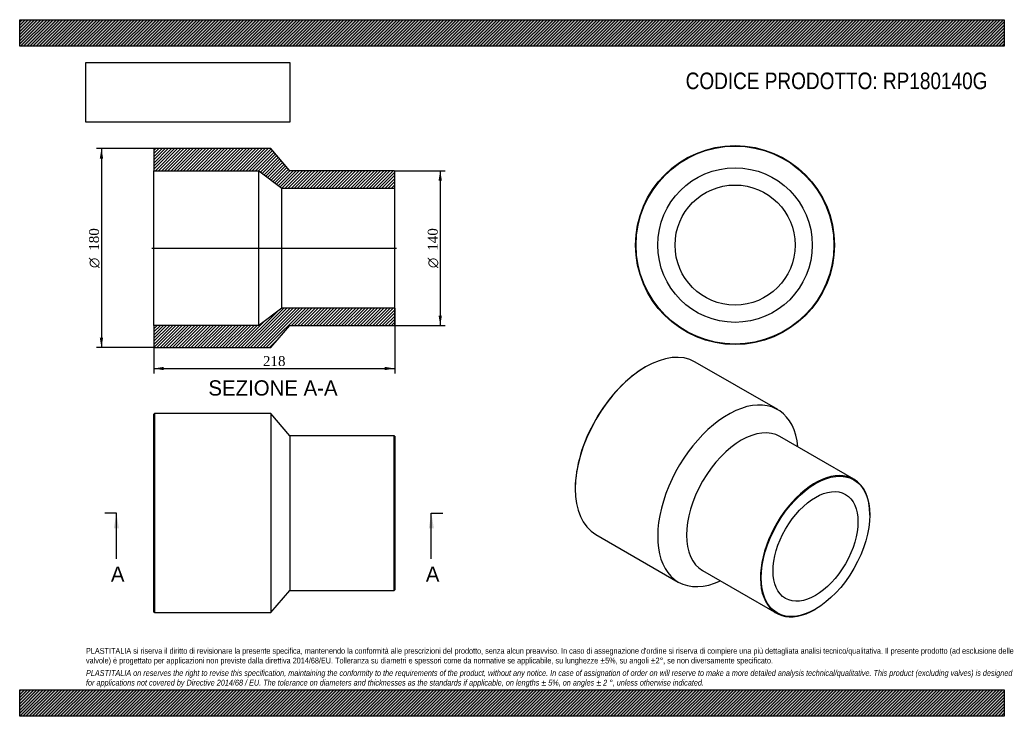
# Model space of a CAD drawing. Header units: millimetres. Extents: x 0 to 891, y 0 to 630.
import ezdxf
from ezdxf.enums import TextEntityAlignment as Align
from ezdxf.lldxf.tags import DXFTag

# ---------------------------------------------------------------- set-up
doc = ezdxf.new("R2010")
doc.units = ezdxf.units.MM
doc.header["$LTSCALE"] = 3
for name, color, linetype in [('Default', 7, 'Continuous'), ('DV4_Default', 7, 'Continuous'), ('RP180140G', 7, 'Continuous')]:
    doc.layers.add(name, color=color, linetype=linetype)
doc.styles.add('SEACAD_Solid_Edge_ANSI', font='seans.ttf')
doc.styles.add('SEACAD_Solid_Edge_ANSI1_Symbols', font='semeca1.ttf')
doc.styles.add('SEACAD_Times_New_Roman', font='times.ttf')
tags = doc.linetypes.add('CENTER2', pattern=[28.575, 19.05, -3.175, 3.175, -3.175]).pattern_tags.tags
tags[10:11] = [DXFTag(74, 4), DXFTag(75, 0), DXFTag(340, '0'), DXFTag(46, 0.0), DXFTag(50, 0.0), DXFTag(44, 0.0), DXFTag(45, 0.0)]
tags[8:9] = [DXFTag(74, 4), DXFTag(75, 0), DXFTag(340, '0'), DXFTag(46, 0.0), DXFTag(50, 0.0), DXFTag(44, 0.0), DXFTag(45, 0.0)]
tags[6:7] = [DXFTag(74, 4), DXFTag(75, 0), DXFTag(340, '0'), DXFTag(46, 0.0), DXFTag(50, 0.0), DXFTag(44, 0.0), DXFTag(45, 0.0)]
tags[4:5] = [DXFTag(74, 4), DXFTag(75, 0), DXFTag(340, '0'), DXFTag(46, 0.0), DXFTag(50, 0.0), DXFTag(44, 0.0), DXFTag(45, 0.0)]
doc.dimstyles.new('ANSImm', dxfattribs={"dimtxt": 9, "dimasz": 9, "dimexe": 4.5, "dimexo": 0, "dimgap": 2.25, "dimtad": 1, "dimdsep": 46, "dimtxsty": 'SEACAD_Times_New_Roman', "dimblk1": '_SE_FILLED', "dimblk2": '_SE_FILLED', "dimsah": 1, "dimcen": 4.5, "dimazin": 0, "dimtfac": 0.85, "dimtdec": 3, "dimtofl": 0, "dimtmove": 0, "dimatfit": 3, "dimfxl": 1, "dimarcsym": 0})
picture_1 = doc.add_image_def('image1.jpg', size_in_pixel=(4302, 1260))

# ---------------------------------------------------------------- blocks, each defined once
blk = doc.blocks.new('SE')
at = {"layer": 'RP180140G', "color": 7, "linetype": 'Continuous'}
for p, q in [((121.86, 273.75), (121.36, 273.25)), ((121.36, 94.25), (121.36, 273.25)), ((121.86, 273.75), (121.86, 93.75)), ((227.36, 273.75), (121.86, 273.75)), ((227.36, 273.75), (227.36, 93.75)), ((244.36, 253.75), (227.36, 273.75)), ((244.36, 253.75), (244.36, 113.75)), ((338.86, 253.75), (244.36, 253.75)), ((338.86, 113.75), (338.86, 253.75)), ((339.36, 253.25), (338.86, 253.75)), ((339.36, 253.25), (339.36, 114.25)), ((227.36, 93.75), (244.36, 113.75)), ((244.36, 113.75), (338.86, 113.75)), ((338.86, 113.75), (339.36, 114.25)), ((121.36, 94.25), (121.86, 93.75)), ((121.86, 93.75), (227.36, 93.75))]:
    blk.add_line(p, q, dxfattribs=at)
blk = doc.blocks.new('SE1')
at = {"layer": 'RP180140G', "color": 7, "linetype": 'Continuous'}
for p, q in [((566.38, 315.95), (566.02, 315.74)), ((685.98, 277.34), (611.38, 320.41)), ((754.82, 214.5), (688, 253.07)), ((502.74, 206.13), (502.74, 205.72)), ((769.32, 182.04), (769.32, 182.45)), ((521.38, 164.52), (595.98, 121.45)), ((618, 131.83), (684.82, 93.25)), ((719.82, 96.72), (720.17, 96.92))]:
    blk.add_line(p, q, dxfattribs=at)
for centre, major_axis, start_param, end_param in [((566.38, 242.46), (-45, -77.94), 3.141593, 6.283185), ((566.02, 242.67), (44.75, 77.51), 0.785398, 2.356195), ((640.98, 199.39), (-45, -77.94), 2.461919, 6.283185), ((653, 192.45), (-35, -60.62), 3.141593, 6.283185), ((719.82, 153.87), (35, 60.62), 0, 3.926991), ((719.82, 153.87), (35, 60.62), 5.497787, 6.283185), ((640.98, 199.39), (-45, -77.94), 0, 0.679674)]:
    blk.add_ellipse(centre, major_axis=major_axis, ratio=0.57735, start_param=start_param, end_param=end_param, dxfattribs=at)
for major_axis in [(-34.75, -60.19), (-27.15, -47.03)]:
    blk.add_ellipse((720.17, 153.67), major_axis=major_axis, ratio=0.57735, dxfattribs=at)
blk = doc.blocks.new('SE2')
at = {"layer": 'RP180140G', "color": 7, "linetype": 'Continuous'}
for radius in [90, 89.5, 69.9, 54.3]:
    blk.add_circle((647.34, 426.19), radius, dxfattribs=at)
blk = doc.blocks.new('SE4')
at = {"color": 7, "linetype": 'Continuous', "style": 'SEACAD_Solid_Edge_ANSI'}
blk.add_text('A', height=13.8, dxfattribs=at).set_placement((82.53, 135.45), align=Align.TOP_LEFT)
blk = doc.blocks.new('SE5')
at = {"color": 7, "linetype": 'Continuous', "style": 'SEACAD_Solid_Edge_ANSI'}
blk.add_text('A', height=13.8, dxfattribs=at).set_placement((367.53, 135.45), align=Align.TOP_LEFT)
blk = doc.blocks.new('SEANNOT_GROUP')
at = {"linetype": 'Continuous'}
blk.add_hatch(color=7, dxfattribs=at).paths.add_polyline_path([(89.8, 169.95), (87.5, 183.75), (85.2, 169.95)])
at = {"color": 7, "linetype": 'Continuous'}
blk.add_lwpolyline([(87.5, 142.35), (87.5, 183.75)], dxfattribs=at)
blk = doc.blocks.new('SEANNOT_GROUP1')
at = {"linetype": 'Continuous'}
blk.add_hatch(color=7, dxfattribs=at).paths.add_polyline_path([(374.8, 169.95), (372.5, 183.75), (370.2, 169.95)])
at = {"color": 7, "linetype": 'Continuous'}
blk.add_lwpolyline([(372.5, 142.35), (372.5, 183.75)], dxfattribs=at)
blk = doc.blocks.new('SE3')
at = {"layer": 'Default', "color": 7, "linetype": 'CENTER2'}
for p, q in [((87.5, 183.75), (77.15, 183.75)), ((372.5, 183.75), (382.85, 183.75))]:
    blk.add_line(p, q, dxfattribs=at)
at = {"layer": 'Default', "color": 7, "linetype": 'CENTER2', "const_width": 0.0001}
blk.add_lwpolyline([(87.5, 183.75), (372.5, 183.75)], dxfattribs=at)
at = {"layer": 'Default'}
for name in ['SEANNOT_GROUP', 'SEANNOT_GROUP1', 'SE4', 'SE5']:
    blk.add_blockref(name, (0, 0), dxfattribs=at)
blk = doc.blocks.new('SE6')
at = {"layer": 'RP180140G', "linetype": 'Continuous'}
h = blk.add_hatch(dxfattribs=at)
h.set_pattern_fill('LINE', scale=0.62992, angle=45, style=0)
h.paths.add_polyline_path([(244.36, 493.46), (227.36, 513.46), (121.86, 513.46), (121.36, 512.96), (121.36, 493.36), (216.36, 493.36), (237.36, 477.76), (339.36, 477.76), (339.36, 492.96), (338.86, 493.46)])
h = blk.add_hatch(dxfattribs=at)
h.set_pattern_fill('LINE', scale=0.62992, angle=45, style=0)
h.paths.add_polyline_path([(227.36, 333.46), (244.36, 353.46), (338.86, 353.46), (339.36, 353.96), (339.36, 369.16), (237.36, 369.16), (216.36, 353.56), (121.36, 353.56), (121.36, 333.96), (121.86, 333.46)])
at = {"layer": 'DV4_Default', "color": 7, "linetype": 'CENTER2'}
blk.add_line((119.61, 423.46), (341.11, 423.46), dxfattribs=at)
at = {"layer": 'RP180140G', "color": 7, "linetype": 'Continuous'}
for p, q in [((121.36, 512.96), (121.86, 513.46)), ((121.36, 512.96), (121.36, 493.36)), ((227.36, 513.46), (121.86, 513.46)), ((244.36, 493.46), (227.36, 513.46)), ((121.36, 353.56), (121.36, 493.36)), ((121.36, 493.36), (216.36, 493.36)), ((216.36, 353.56), (216.36, 493.36)), ((216.36, 493.36), (237.36, 477.76)), ((338.86, 493.46), (244.36, 493.46)), ((338.86, 493.46), (339.36, 492.96)), ((339.36, 477.76), (339.36, 492.96)), ((237.36, 369.16), (237.36, 477.76)), ((237.36, 477.76), (339.36, 477.76)), ((339.36, 369.16), (339.36, 477.76)), ((237.36, 369.16), (216.36, 353.56)), ((339.36, 369.16), (237.36, 369.16)), ((339.36, 353.96), (339.36, 369.16)), ((216.36, 353.56), (121.36, 353.56)), ((121.36, 353.56), (121.36, 333.96)), ((227.36, 333.46), (244.36, 353.46)), ((244.36, 353.46), (338.86, 353.46)), ((339.36, 353.96), (338.86, 353.46)), ((121.86, 333.46), (121.36, 333.96)), ((121.86, 333.46), (227.36, 333.46))]:
    blk.add_line(p, q, dxfattribs=at)
blk = doc.blocks.new('DMBLK163')
at = {"layer": 'Default', "linetype": 'Continuous'}
for points in [[(130.36, 313.04), (130.36, 316.04), (121.36, 314.54)], [(330.36, 313.04), (339.36, 314.54), (330.36, 316.04)]]:
    blk.add_hatch(color=7, dxfattribs=at).paths.add_polyline_path(points)
at = {"layer": 'Default', "color": 7, "linetype": 'Continuous'}
for p, q in [((339.36, 369.16), (339.36, 310.04)), ((121.36, 353.56), (121.36, 310.04)), ((121.36, 314.54), (339.36, 314.54))]:
    blk.add_line(p, q, dxfattribs=at)
at = {"layer": 'Default', "color": 7, "linetype": 'Continuous', "style": 'SEACAD_Times_New_Roman'}
blk.add_text('218', height=9, dxfattribs=at).set_placement((220.12, 325.79), align=Align.TOP_LEFT)
blk = doc.blocks.new('_SE_FILLED')
at = {"color": 0}
blk.add_line((0, 0), (-1, 0), dxfattribs=at)
blk.add_solid([(0, 0), (-1, -0.1665), (-1, 0.1665), (0, 0)], dxfattribs=at)
blk = doc.blocks.new('GDimGGroup')
at = {"layer": 'Default', "linetype": 'Continuous'}
for points in [[(382.06, 484.46), (380.56, 493.46), (379.06, 484.46)], [(382.06, 362.46), (379.06, 362.46), (380.56, 353.46)]]:
    blk.add_hatch(color=7, dxfattribs=at).paths.add_polyline_path(points)
at = {"layer": 'Default', "color": 7, "linetype": 'Continuous'}
for p, q in [((338.86, 493.46), (385.06, 493.46)), ((380.56, 493.46), (380.56, 353.46)), ((338.86, 353.46), (385.06, 353.46))]:
    blk.add_line(p, q, dxfattribs=at)
for s, style, p in [('140', 'SEACAD_Times_New_Roman', (369.31, 421.05)), ('O', 'SEACAD_Solid_Edge_ANSI1_Symbols', (369.31, 405.39))]:
    blk.add_text(s, height=9, rotation=90, dxfattribs=dict(at, style=style)).set_placement(p, align=Align.TOP_LEFT)
blk = doc.blocks.new('GDimGGroup1')
at = {"layer": 'Default', "linetype": 'Continuous'}
for points in [[(72.49, 504.46), (75.49, 504.46), (73.99, 513.46)], [(72.49, 342.46), (73.99, 333.46), (75.49, 342.46)]]:
    blk.add_hatch(color=7, dxfattribs=at).paths.add_polyline_path(points)
at = {"layer": 'Default', "color": 7, "linetype": 'Continuous'}
for p, q in [((121.86, 513.46), (69.49, 513.46)), ((73.99, 513.46), (73.99, 333.46)), ((121.86, 333.46), (69.49, 333.46))]:
    blk.add_line(p, q, dxfattribs=at)
for s, style, p in [('180', 'SEACAD_Times_New_Roman', (62.74, 421.05)), ('O', 'SEACAD_Solid_Edge_ANSI1_Symbols', (62.74, 405.39))]:
    blk.add_text(s, height=9, rotation=90, dxfattribs=dict(at, style=style)).set_placement(p, align=Align.TOP_LEFT)

msp = doc.modelspace()

# ---------------------------------------------------------------- hatches: boundary and pattern name
at = {"layer": 'Default', "linetype": 'Continuous'}
h = msp.add_hatch(dxfattribs=at)
h.set_pattern_fill('LINE', scale=0.629921, angle=45, style=0)
h.paths.add_polyline_path([(891, 606), (891, 630), (0, 630), (0, 606)])
for points in [[(891, 606), (891, 630), (0, 630), (0, 606)], [(891, 0), (891, 24), (0, 24), (0, 0)]]:
    msp.add_hatch(color=7, dxfattribs=at).paths.add_polyline_path(points)
h = msp.add_hatch(dxfattribs=at)
h.set_pattern_fill('LINE', scale=0.62992, angle=45, style=0)
h.paths.add_polyline_path([(891, 0), (891, 24), (0, 24), (0, 0)])

# ---------------------------------------------------------------- linework, layer by layer
at = {"layer": 'Default', "color": 7, "linetype": 'Continuous'}
for p, q in [((0, 630), (891, 630)), ((0, 606), (0, 630)), ((891, 630), (891, 606)), ((891, 606), (0, 606)), ((0, 24), (891, 24)), ((0, 0), (0, 24)), ((891, 24), (891, 0)), ((891, 0), (0, 0))]:
    msp.add_line(p, q, dxfattribs=at)

# ---------------------------------------------------------------- block references
at = {"layer": 'Default'}
for name in ['GDimGGroup1', 'SE6', 'SE2', 'GDimGGroup', 'SE1', 'SE', 'SE3']:
    msp.add_blockref(name, (0, 0), dxfattribs=at)

# ---------------------------------------------------------------- texts
at = {"layer": 'Default', "color": 7, "linetype": 'Continuous', "style": 'SEACAD_Solid_Edge_ANSI'}
msp.add_text('SEZIONE A-A', height=13.8, dxfattribs=at).set_placement((170.765, 303.857), align=Align.TOP_LEFT)
at = {"layer": 'Default', "attachment_point": 1}
for s, insert, char_height, width in [('{\\fArial Narrow|b0||i0||c0|p34;\\C7;\\H15.;\\W1.;CODICE PRODOTTO: RP180140G}', (602.666, 582.191), 15, 274.0773), ("{\\fArial Narrow|b0||i0||c0|p34;\\C7;\\H5.25;\\W1.;PLASTITALIA si riserva il diritto di revisionare la presente specifica, mantenendo la conformità alle prescrizioni del prodotto, senza alcun preavviso. In caso di assegnazione d'ordine si riserva di compiere una più dettagliata analisi tecnico/qualitativa. Il presente prodotto (ad esclusione delle \\P}{\\fArial Narrow|b0||i0||c0|p34;\\C7;\\H5.25;\\W1.;valvole) è progettato per applicazioni non previste dalla direttiva 2014/68/EU. Tolleranza su diametri e spessori come da normative se applicabile, su lunghezze ±5%, su angoli ±2°, se non diversamente specificato.\\P}{\\fArial Narrow|b0||i0||c0|p34;\\C7;\\H1.5;\\W1.;   \\P}{\\fArial Narrow|b0||i1||c0|p34;\\C7;\\H5.25;\\W1.;PLASTITALIA on reserves the right to revise this specification, maintaining the conformity to the requirements of the product, without any notice. In case of assignation of order on will reserve to make a more detailed analysis technical/qualitative. This product (excluding valves) is designed \\P}{\\fArial Narrow|b0||i1||c0|p34;\\C7;\\H5.25;\\W1.;for applications not covered by Directive 2014/68 / EU. The tolerance on diameters and thicknesses as the standards if applicable, on lengths ± 5%, on angles ± 2 °, unless otherwise indicated.\\P}", (60, 61.807), 5.25, 771)]:
    msp.add_mtext(s, dxfattribs=dict(at, insert=insert, char_height=char_height, width=width))

# ---------------------------------------------------------------- dimensions: what is measured, and where the dimension line sits
at = {"layer": 'Default', "color": 7, "linetype": 'Continuous'}
dim = msp.add_linear_dim(base=(339.357, 314.54), p1=(121.357, 353.557), p2=(339.357, 369.157), text='\\A1;<>', dimstyle='ANSImm', dxfattribs=at)
dim.commit()
dim.dimension.update_dxf_attribs({"geometry": 'DMBLK163', "text_midpoint": (230.357, 314.54), "dimtype": 160})

# ---------------------------------------------------------------- pictures from other files: only their frames are drawn
image = msp.add_image(picture_1, insert=(60, 537.31), size_in_units=(184.371, 54))
image.dxf.flags = 7

doc.saveas('drawing.dxf')
